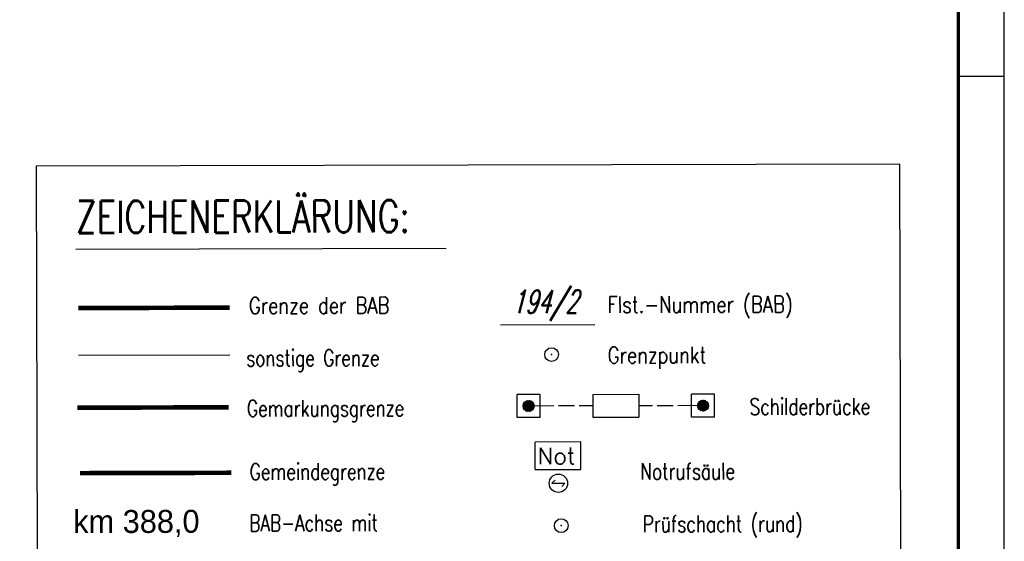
# Model space of a CAD drawing. Extents: x 0 to 1135, y 0 to 420.
# Tile 79 of 79: x 1028 to 1135, y 246 to 303. Entities that reach past the tile are written whole.
import ezdxf

# ---------------------------------------------------------------- set-up
doc = ezdxf.new("R2010")
doc.units = 0
doc.header["$LTSCALE"] = 2
doc.header["$MEASUREMENT"] = 0
for name, pattern in [('ACHSE', [5.5, 4, -0.5, 0.5, -0.5]), ('AUSGEZOGEN', [0]), ('GEMARKBAB', [3.7, 2, -0.5, 0.1, -0.5, 0.1, -0.5]), ('GEMEINDE', [3.5, 2, -0.5, 0.5, -0.5])]:
    doc.linetypes.add(name, pattern=pattern)
doc.layers.get('0').update_dxf_attribs({"color": 8, "linetype": 'AUSGEZOGEN'})
for name, color, linetype in [('ACHSETOP', 250, 'ACHSE'), ('FLSTNR-BAB', 7, 'AUSGEZOGEN'), ('GEMARKGRZ', 8, 'GEMARKBAB'), ('GEMEINGRZ', 8, 'GEMEINDE'), ('GRENZL', 8, 'AUSGEZOGEN'), ('GRENZL-BAB', 7, 'AUSGEZOGEN'), ('GRENZP-BAB', 7, 'AUSGEZOGEN'), ('LEGENDE', 7, 'AUSGEZOGEN'), ('NS', 8, 'AUSGEZOGEN'), ('RAHMEN', 250, 'AUSGEZOGEN'), ('SB', 8, 'CONTINUOUS'), ('SCHSYMBOL', 200, 'AUSGEZOGEN')]:
    doc.layers.add(name, color=color, linetype=linetype)
doc.styles.add('ROMANS', font='romans.shx', dxfattribs={"width": 0.8})
doc.styles.add('UNIR-H', font='unir_h.shx', dxfattribs={"width": 0.8})

# ---------------------------------------------------------------- blocks, each defined once
blk = doc.blocks.new('GST')
at = {"color": 0}
blk.add_circle((0, 0), 0.75, dxfattribs=at)
blk.add_point((0, 0), dxfattribs=at)

msp = doc.modelspace()

# ---------------------------------------------------------------- linework, layer by layer
at = {"layer": 'FLSTNR-BAB'}
msp.add_lwpolyline([(1080.16, 269.96), (1090.44, 269.99)], dxfattribs=at)
at = {"layer": 'GEMARKGRZ', "color": 7, "const_width": 0.5}
msp.add_lwpolyline([(1034.1, 260.93), (1050.56, 260.97)], dxfattribs=at)
at = {"layer": 'GEMEINGRZ', "color": 7, "const_width": 0.5}
msp.add_lwpolyline([(1034.4, 253.8), (1050.86, 253.84)], dxfattribs=at)
at = {"layer": 'GRENZL'}
msp.add_line((1034.23, 266.65), (1050.69, 266.69), dxfattribs=at)
at = {"layer": 'GRENZL-BAB', "const_width": 0.5}
msp.add_lwpolyline([(1034.21, 271.78), (1050.68, 271.83)], dxfattribs=at)
at = {"layer": 'LEGENDE'}
msp.add_line((1033.94, 278.2), (1074.25, 278.3), dxfattribs=at)
msp.add_lwpolyline([(1030.06, 117.08), (1124.07, 117.32), (1123.63, 287.47), (1029.62, 287.23)], close=True, dxfattribs=at)
at = {"layer": 'NS', "color": 5}
for p, q in [((1088.9, 257.21), (1083.92, 257.19)), ((1083.92, 254.19), (1083.92, 257.19)), ((1088.91, 254.21), (1088.9, 257.21)), ((1083.92, 254.19), (1088.91, 254.21)), ((1085.76, 252.7), (1086.1, 253.05)), ((1085.76, 252.7), (1087.16, 252.7)), ((1086.82, 252.35), (1087.16, 252.7))]:
    msp.add_line(p, q, dxfattribs=at)
msp.add_circle((1086.46, 252.7), 1, dxfattribs=at)
at = {"layer": 'RAHMEN'}
for p, q in [((1135, 0), (1135, 420)), ((1135, 297), (1130, 297))]:
    msp.add_line(p, q, dxfattribs=at)
at = {"layer": 'RAHMEN', "const_width": 0.35}
msp.add_lwpolyline([(25, 5), (1130, 5), (1130, 415), (25, 415), (25, 5)], dxfattribs=at)
at = {"layer": 'SB', "color": 0}
for p, q in [((1084.46, 262.36), (1081.96, 262.36)), ((1081.96, 259.86), (1081.96, 262.36)), ((1083.63, 260.68), (1082.78, 261.52)), ((1083.66, 260.71), (1082.81, 261.56)), ((1083.69, 260.75), (1082.85, 261.59)), ((1083.72, 260.8), (1082.89, 261.62)), ((1083.75, 260.84), (1082.94, 261.64)), ((1083.77, 260.89), (1082.99, 261.67)), ((1083.79, 260.94), (1083.04, 261.68)), ((1083.8, 261), (1083.1, 261.7)), ((1083.81, 261.06), (1083.16, 261.71)), ((1083.81, 261.13), (1083.23, 261.71)), ((1083.8, 261.21), (1083.31, 261.7)), ((1083.78, 261.31), (1083.4, 261.68)), ((1083.7, 261.45), (1083.55, 261.61)), ((1084.46, 259.86), (1084.46, 262.36)), ((1090.21, 262.38), (1095.21, 262.39)), ((1090.21, 262.38), (1090.21, 259.88)), ((1095.21, 262.39), (1095.21, 259.89)), ((1103.46, 262.41), (1100.96, 262.4)), ((1100.96, 259.9), (1100.96, 262.4)), ((1102.6, 260.7), (1101.75, 261.55)), ((1102.64, 260.74), (1101.79, 261.58)), ((1102.67, 260.77), (1101.82, 261.62)), ((1102.7, 260.81), (1101.86, 261.65)), ((1102.73, 260.86), (1101.91, 261.68)), ((1102.75, 260.9), (1101.95, 261.7)), ((1102.77, 260.95), (1102, 261.72)), ((1102.79, 261.01), (1102.06, 261.74)), ((1102.8, 261.07), (1102.12, 261.75)), ((1102.81, 261.13), (1102.18, 261.76)), ((1102.81, 261.2), (1102.25, 261.76)), ((1102.8, 261.29), (1102.33, 261.74)), ((1102.76, 261.39), (1102.44, 261.71)), ((1103.46, 259.91), (1103.46, 262.41)), ((1083.23, 260.51), (1082.61, 261.13)), ((1083.16, 260.51), (1082.61, 261.05)), ((1083.3, 260.51), (1082.62, 261.19)), ((1083.35, 260.53), (1082.63, 261.25)), ((1083.07, 260.52), (1082.63, 260.97)), ((1083.41, 260.54), (1082.64, 261.31)), ((1083.46, 260.56), (1082.66, 261.36)), ((1082.97, 260.56), (1082.66, 260.86)), ((1083.51, 260.59), (1082.69, 261.4)), ((1083.55, 260.61), (1082.71, 261.45)), ((1083.59, 260.64), (1082.74, 261.49)), ((1085.96, 261.12), (1083.81, 261.11)), ((1088.21, 261.12), (1086.46, 261.12)), ((1090.21, 261.13), (1088.71, 261.12)), ((1096.71, 261.14), (1095.21, 261.14)), ((1098.96, 261.15), (1097.21, 261.14)), ((1101.61, 261.16), (1099.46, 261.15)), ((1102.25, 260.56), (1101.61, 261.2)), ((1102.18, 260.56), (1101.61, 261.12)), ((1102.31, 260.57), (1101.62, 261.26)), ((1102.1, 260.57), (1101.62, 261.04)), ((1102.37, 260.58), (1101.63, 261.32)), ((1102.42, 260.6), (1101.65, 261.37)), ((1102, 260.59), (1101.65, 260.95)), ((1102.47, 260.62), (1101.67, 261.42)), ((1102.52, 260.64), (1101.69, 261.46)), ((1102.56, 260.67), (1101.72, 261.51)), ((1101.84, 260.68), (1101.74, 260.79)), ((1084.46, 259.86), (1081.96, 259.86)), ((1090.21, 259.88), (1095.21, 259.89)), ((1103.46, 259.91), (1100.96, 259.9))]:
    msp.add_line(p, q, dxfattribs=at)
for centre in [(1083.21, 261.11), (1102.21, 261.16)]:
    msp.add_circle(centre, 0.6, dxfattribs=at)

# ---------------------------------------------------------------- block references
at = {"layer": 'GRENZP-BAB', "rotation": 0.1471602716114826}
msp.add_blockref('GST', (1085.72, 266.71), dxfattribs=at)
at = {"layer": 'SCHSYMBOL', "rotation": 0.1470602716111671}
msp.add_blockref('GST', (1086.77, 248.08), dxfattribs=at)

# ---------------------------------------------------------------- texts
at = {"layer": 'ACHSETOP', "style": 'UNIR-H'}
msp.add_text('km 388,0', height=2.5, rotation=0.1472, dxfattribs=at).set_placement((1033.65, 247.27))
at = {"layer": 'FLSTNR-BAB', "style": 'ROMANS', "oblique": 15, "width": 0.66}
msp.add_text('194/2', height=2.5, rotation=0.1472, dxfattribs=at).set_placement((1081.41, 271.22))
at = {"layer": 'LEGENDE', "style": 'ROMANS'}
for s, height, width, p in [('ZEICHENERKLÄRUNG:', 3.5, 0.75, (1033.95, 279.95)), ('Grenze der BAB', 1.8, 0.8, (1052.77, 271.15)), ('Flst.-Nummer (BAB)', 1.8, 0.8, (1091.81, 271.25)), ('sonstige Grenze', 1.8, 0.75, (1052.48, 265.43)), ('Grenzpunkt', 1.8, 0.8, (1091.83, 265.75)), ('Gemarkungsgrenze', 1.8, 0.75, (1052.56, 259.95)), ('Schilderbrücke', 1.8, 0.75, (1107.28, 260.14)), ('Notrufsäule', 1.8, 0.75, (1095.39, 253.09)), ('Gemeindegrenze', 1.8, 0.75, (1052.86, 253.06)), ('BAB-Achse mit', 1.8, 0.75, (1052.82, 247.46)), ('Prüfschacht (rund)', 1.8, 0.75, (1095.65, 247.36))]:
    msp.add_text(s, height=height, rotation=0.1472, dxfattribs=dict(at, width=width)).set_placement(p)
at = {"layer": 'NS', "color": 5, "style": 'ROMANS'}
msp.add_text('Not', height=1.8, rotation=0.1472, dxfattribs=at).set_placement((1084.22, 254.77))

doc.saveas('drawing.dxf')
